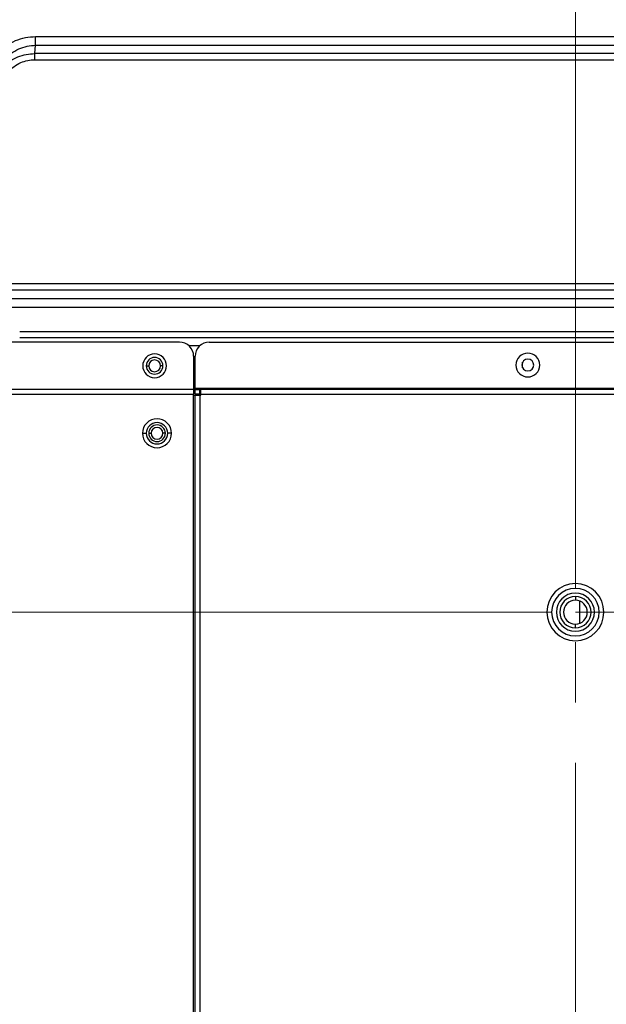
# Model space of a CAD drawing. Header units: millimetres. Extents: x 0 to 1118, y 0 to 864.
# Tile 54 of 254: x 781 to 805, y 432 to 474. Entities that reach past the tile are written whole.
import ezdxf

# ---------------------------------------------------------------- set-up
doc = ezdxf.new("R2010")
doc.units = ezdxf.units.MM
doc.linetypes.add('CENTERX2', pattern=[20.32, 12.7, -2.54, 2.54, -2.54])
doc.styles.add('SLDTEXTSTYLE0', font='TXT', dxfattribs={"width": 0.75})
doc.dimstyles.new('SLDDIMSTYLE0', dxfattribs={"dimtxt": 4.7625, "dimasz": 3.556, "dimexe": 0, "dimexo": 0.0625, "dimgap": 1.190625, "dimtad": 1, "dimdec": 1, "dimlfac": 5, "dimrnd": 1e-09, "dimzin": 12, "dimdsep": 46, "dimtxsty": 'SLDTEXTSTYLE0', "dimsah": 1, "dimcen": 0.09, "dimadec": 0, "dimazin": 3, "dimtfac": 1, "dimtdec": 1, "dimtofl": 0, "dimtmove": 0, "dimatfit": 3, "dimfxl": 1, "dimfrac": 2, "dimtolj": 1, "dimtzin": 12, "dimarcsym": 0})
doc.dimstyles.new('SLDDIMSTYLE4', dxfattribs={"dimtxt": 4.7625, "dimasz": 3.556, "dimexe": 0, "dimexo": 0.0625, "dimgap": 1.190625, "dimtad": 1, "dimdec": 1, "dimlfac": 5, "dimrnd": 1e-09, "dimzin": 4, "dimdsep": 46, "dimtxsty": 'SLDTEXTSTYLE0', "dimsah": 1, "dimcen": 0.09, "dimadec": 0, "dimazin": 1, "dimtfac": 1, "dimtdec": 1, "dimtofl": 0, "dimtmove": 0, "dimatfit": 3, "dimfxl": 1, "dimfrac": 2, "dimtolj": 1, "dimtzin": 12, "dimarcsym": 0})

# ---------------------------------------------------------------- blocks, each defined once
blk = doc.blocks.new('_D_13')
at = {"color": 7, "linetype": 'Continuous', "lineweight": 0}
for p, q in [((804.089, 449.757), (804.089, 498.197)), ((884.089, 449.757), (884.089, 498.197)), ((804.089, 497.197), (884.089, 497.197))]:
    blk.add_line(p, q, dxfattribs=at)
at = {"color": 7, "linetype": 'Continuous', "lineweight": 18}
for points in [[(804.089, 497.197), (807.645, 496.816), (807.645, 497.578)], [(884.089, 497.197), (880.533, 497.578), (880.533, 496.816)]]:
    blk.add_solid(points, dxfattribs=at)
at = {"color": 7, "linetype": 'Continuous', "lineweight": 18, "insert": (836.932, 503.336), "char_height": 4.7625, "attachment_point": 1, "style": 'SLDTEXTSTYLE0'}
blk.add_mtext('400.0', dxfattribs=at)
blk = doc.blocks.new('_D_14')
at = {"color": 7, "linetype": 'Continuous', "lineweight": 0}
for p, q in [((718.729, 478.377), (718.729, 498.248)), ((804.089, 449.757), (804.089, 498.248)), ((718.729, 497.248), (804.089, 497.248))]:
    blk.add_line(p, q, dxfattribs=at)
at = {"color": 7, "linetype": 'Continuous', "lineweight": 18}
for points in [[(718.729, 497.248), (722.285, 496.867), (722.285, 497.629)], [(804.089, 497.248), (800.533, 497.629), (800.533, 496.867)]]:
    blk.add_solid(points, dxfattribs=at)
at = {"color": 7, "linetype": 'Continuous', "lineweight": 18, "insert": (755.438, 503.387), "char_height": 4.7625, "attachment_point": 1, "style": 'SLDTEXTSTYLE0'}
blk.add_mtext('426.8', dxfattribs=at)
blk = doc.blocks.new('_D_16')
at = {"color": 7, "linetype": 'Continuous', "lineweight": 0}
for p, q in [((803.089, 448.757), (685.415, 448.757)), ((686.415, 368.757), (686.415, 448.757)), ((803.089, 368.757), (685.415, 368.757))]:
    blk.add_line(p, q, dxfattribs=at)
at = {"color": 7, "linetype": 'Continuous', "lineweight": 18}
for points in [[(686.415, 448.757), (686.034, 445.201), (686.796, 445.201)], [(686.415, 368.757), (686.796, 372.313), (686.034, 372.313)]]:
    blk.add_solid(points, dxfattribs=at)
at = {"color": 7, "linetype": 'Continuous', "lineweight": 18, "insert": (680.276, 403.812), "char_height": 4.7625, "attachment_point": 1, "rotation": 90, "style": 'SLDTEXTSTYLE0'}
blk.add_mtext('400.0', dxfattribs=at)
blk = doc.blocks.new('_D_17')
at = {"color": 7, "linetype": 'Continuous', "lineweight": 0}
for p, q in [((721.549, 481.197), (685.459, 481.197)), ((686.459, 481.197), (686.459, 448.757)), ((803.089, 448.757), (685.459, 448.757))]:
    blk.add_line(p, q, dxfattribs=at)
at = {"color": 7, "linetype": 'Continuous', "lineweight": 18}
for points in [[(686.459, 481.197), (686.078, 477.641), (686.84, 477.641)], [(686.459, 448.757), (686.84, 452.313), (686.078, 452.313)]]:
    blk.add_solid(points, dxfattribs=at)
at = {"color": 7, "linetype": 'Continuous', "lineweight": 18, "insert": (680.32, 457.317), "char_height": 4.7625, "attachment_point": 1, "rotation": 90, "style": 'SLDTEXTSTYLE0'}
blk.add_mtext('162.2', dxfattribs=at)

msp = doc.modelspace()

# ---------------------------------------------------------------- linework, layer by layer
at = {"color": 7, "linetype": 'Continuous', "lineweight": 25}
for p, q in [((781.383, 472.98), (820.877, 472.98)), ((781.383, 472.614), (781.383, 472.98)), ((781.345, 472.266), (781.383, 472.614)), ((781.383, 472.614), (820.877, 472.614)), ((820.219, 472.266), (781.345, 472.266)), ((781.345, 472.006), (781.345, 472.266)), ((781.345, 472.006), (820.219, 472.006)), ((811.624, 462.58), (772.75, 462.58)), ((772.75, 462.321), (811.624, 462.321)), ((811.584, 461.945), (777.393, 461.945)), ((778.687, 461.598), (811.583, 461.599)), ((823.466, 460.551), (780.712, 460.551)), ((787.429, 460.125), (740.849, 460.125)), ((823.467, 460.305), (780.712, 460.305)), ((788.689, 460.125), (899.489, 460.125)), ((788.029, 459.525), (788.029, 458.125)), ((788.089, 458.165), (788.089, 459.525)), ((801.869, 459.038), (801.869, 459.275)), ((786.039, 459.125), (786.139, 459.125)), ((786.739, 459.125), (786.639, 459.125)), ((788.029, 458.125), (740.249, 458.125)), ((740.249, 457.925), (788.029, 457.925)), ((788.029, 458.125), (788.029, 457.925)), ((788.029, 347.555), (788.029, 457.925)), ((900.089, 458.165), (788.089, 458.165)), ((788.089, 458.125), (788.089, 458.165)), ((788.089, 457.925), (788.089, 458.125)), ((788.089, 458.125), (788.289, 458.125)), ((788.289, 457.925), (788.089, 457.925)), ((788.289, 457.925), (788.289, 458.125)), ((788.329, 458.125), (788.289, 458.125)), ((788.289, 457.925), (788.329, 457.925)), ((788.329, 457.925), (788.329, 458.125)), ((899.849, 458.125), (788.329, 458.125)), ((788.329, 457.885), (788.329, 457.925)), ((788.329, 457.925), (899.849, 457.925)), ((788.029, 457.885), (788.089, 457.885)), ((788.089, 338.725), (788.089, 457.885)), ((788.089, 457.885), (788.289, 457.885)), ((788.289, 457.885), (788.289, 338.725)), ((788.289, 457.885), (788.329, 457.885)), ((785.879, 456.285), (786.039, 456.285)), ((786.139, 456.285), (786.239, 456.285)), ((786.839, 456.285), (786.739, 456.285)), ((787.099, 456.285), (786.939, 456.285)), ((804.089, 449.417), (804.089, 449.257)), ((804.269, 449.223), (804.269, 448.29)), ((804.089, 448.097), (804.089, 448.257))]:
    msp.add_line(p, q, dxfattribs=at)
at = {"color": 8, "linetype": 'Continuous', "lineweight": 25}
for p, q in [((787.824, 459.977), (788.295, 459.977)), ((788.089, 458.137), (788.029, 458.137))]:
    msp.add_line(p, q, dxfattribs=at)
at = {"color": 7, "linetype": 'CENTERX2', "lineweight": 18}
for p, q in [((804.089, 448.757), (884.089, 448.757)), ((804.089, 368.757), (804.089, 448.757))]:
    msp.add_line(p, q, dxfattribs=at)
at = {"color": 7, "linetype": 'Continuous', "lineweight": 25}
for centre, radius, start, end in [((787.429, 459.525), 0.6, 0, 90), ((788.689, 459.525), 0.6, 90, 180), ((786.389, 459.125), 0.5, 0, 180), ((802.089, 459.157), 0.5, 0, 180), ((786.389, 459.125), 0.35, 0, 180), ((786.389, 459.125), 0.25, 0, 180), ((802.089, 459.157), 0.5, 180, 0), ((802.089, 459.157), 0.25, 0, 180), ((802.089, 459.157), 0.25, 180, 0), ((786.389, 459.125), 0.5, 180, 0), ((786.389, 459.125), 0.35, 180, 0), ((786.389, 459.125), 0.25, 180, 0), ((786.489, 456.285), 0.61, 0, 180), ((786.489, 456.285), 0.45, 0, 180), ((786.489, 456.285), 0.61, 180, 0), ((786.489, 456.285), 0.45, 180, 0), ((786.489, 456.285), 0.35, 0, 180), ((786.489, 456.285), 0.35, 180, 0), ((786.489, 456.285), 0.25, 0, 180), ((786.489, 456.285), 0.25, 180, 0), ((804.089, 448.757), 1.2, 0, 180), ((804.089, 448.757), 1, 90, 270), ((804.089, 448.757), 1, 270, 90), ((804.089, 448.757), 0.8, 90, 270), ((804.089, 448.757), 0.66, 90, 270), ((804.089, 448.757), 0.5, 90, 180), ((804.089, 448.757), 0.8, 270, 90), ((804.089, 448.757), 0.66, 270, 90), ((804.089, 448.757), 0.5, 0, 90), ((804.089, 448.757), 1.2, 180, 0), ((804.089, 448.757), 0.5, 180, 270), ((804.089, 448.757), 0.5, 270, 0)]:
    msp.add_arc(centre, radius, start, end, dxfattribs=at)
for points, knots in [([(779.766, 472.286), (779.889, 472.396), (780.124, 472.605), (780.53, 472.819), (780.949, 472.954), (781.237, 472.971), (781.383, 472.98)], [0, 0, 0, 0, 0.273354, 0.521276, 0.758469, 1, 1, 1, 1]), ([(780.032, 472.008), (780.131, 472.1), (780.324, 472.279), (780.666, 472.468), (781.021, 472.59), (781.264, 472.606), (781.383, 472.614)], [0, 0, 0, 0, 0.265748, 0.520587, 0.765091, 1, 1, 1, 1]), ([(779.999, 471.708), (780.099, 471.794), (780.293, 471.962), (780.631, 472.135), (780.983, 472.247), (781.225, 472.259), (781.345, 472.266)], [0, 0, 0, 0, 0.2652808, 0.5133835, 0.7597599, 1, 1, 1, 1]), ([(780.199, 471.508), (780.375, 471.65), (780.634, 471.858), (781.046, 471.988), (781.247, 472), (781.345, 472.006)], [0, 0, 0, 0, 0.526688, 0.769876, 1, 1, 1, 1])]:
    msp.add_open_spline(points, degree=3, knots=knots, dxfattribs=at)

# ---------------------------------------------------------------- dimensions: what is measured, and where the dimension line sits
at = {"color": 7, "linetype": 'Continuous', "lineweight": 18}
dim = msp.add_linear_dim(base=(804.089, 497.248), p1=(718.729, 477.377), p2=(804.089, 448.757), dimstyle='SLDDIMSTYLE0', dxfattribs=at)
dim.commit()
dim.dimension.update_dxf_attribs({"geometry": '_D_14', "text_midpoint": (763.354, 497.248), "dimtype": 160})
for base, p1, p2, angle, dimstyle, picture, middle in [((884.089, 497.197), (804.089, 448.757), (884.089, 448.757), 0, 'SLDDIMSTYLE4', '_D_13', (844.847, 497.197)), ((686.459, 448.757), (722.549, 481.197), (804.089, 448.757), 90, 'SLDDIMSTYLE0', '_D_17', (686.459, 465.232)), ((686.415, 448.757), (804.089, 368.757), (804.089, 448.757), 90, 'SLDDIMSTYLE4', '_D_16', (686.415, 411.727))]:
    dim = msp.add_linear_dim(base=base, p1=p1, p2=p2, angle=angle, dimstyle=dimstyle, dxfattribs=at)
    dim.commit()
    dim.dimension.update_dxf_attribs({"geometry": picture, "text_midpoint": middle, "dimtype": 160})

doc.saveas('drawing.dxf')
